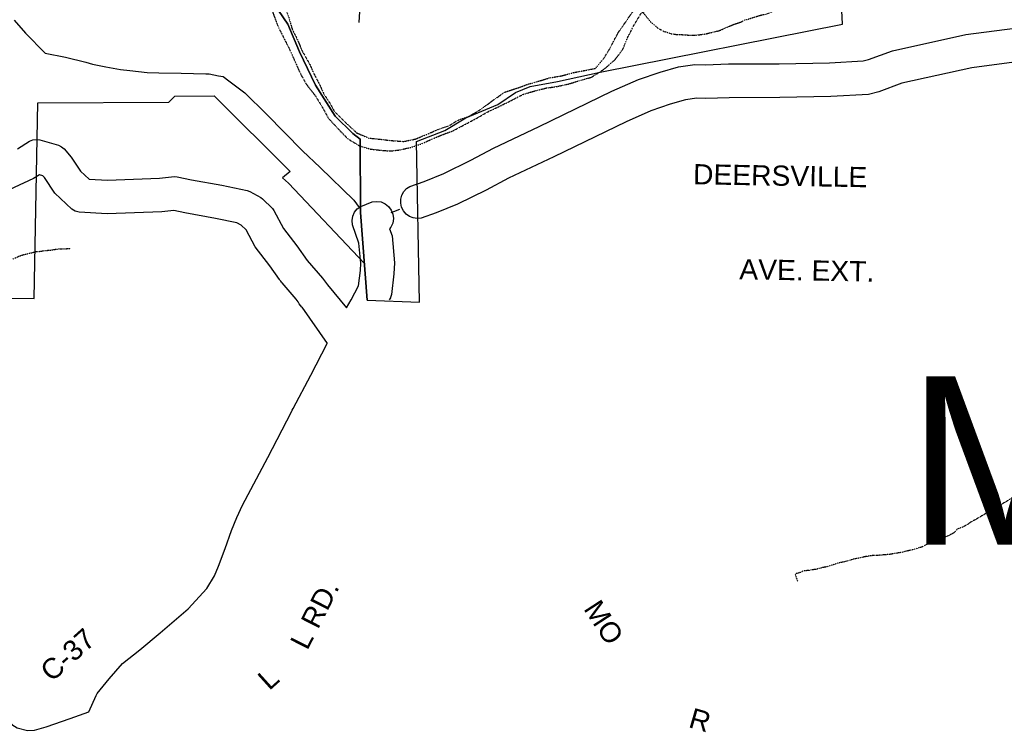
# Model space of a CAD drawing. Header units: feet. Extents: x -1605449 to -1594075, y -1717250 to -1708479.
# Tile 77 of 97: x -1595922 to -1595434, y -1717250 to -1716897. Entities that reach past the tile are written whole.
import ezdxf
from ezdxf.enums import TextEntityAlignment as Align

# ---------------------------------------------------------------- set-up
doc = ezdxf.new("R2010")
doc.units = ezdxf.units.FT
doc.header["$MEASUREMENT"] = 0
doc.linetypes.add('stream', pattern=[1.4, 0.7, -0.1, 0.1, -0.1, 0.1, -0.1, 0.1, -0.1])
for name, color, linetype in [('COUNTY-RD', 7, 'Continuous'), ('CR-TEXT', 7, 'Continuous'), ('HTEXT', 3, 'Continuous'), ('INCORPORATED', 4, 'Continuous'), ('STREET-RURAL', 14, 'Continuous'), ('STREET-URBAN', 15, 'Continuous'), ('TWP-RD', 6, 'Continuous'), ('WATERWAY', 14, 'stream')]:
    doc.layers.add(name, color=color, linetype=linetype)
doc.styles.add('ARIAL', font='arial.ttf')

msp = doc.modelspace()

# ---------------------------------------------------------------- linework, layer by layer
at = {"layer": 'COUNTY-RD'}
for points in [[(-1595427.15, -1716918.14), (-1595450.56, -1716921.23), (-1595485.16, -1716928.84), (-1595496.62, -1716933.05), (-1595501.65, -1716934.41), (-1595520.35, -1716935.44), (-1595545.61, -1716935.99), (-1595570.59, -1716936.02), (-1595582.22, -1716936.45), (-1595586.67, -1716936.33), (-1595592.24, -1716937.06), (-1595599.78, -1716939.24), (-1595609.4, -1716942.48), (-1595621.55, -1716947.89), (-1595657.39, -1716965.36), (-1595679.7, -1716975.84), (-1595690.77, -1716981.74), (-1595704.97, -1716988.74), (-1595715.57, -1716993.01), (-1595722.94, -1716995.63), (-1595724.95, -1716995.83), (-1595726.95, -1716995.55), (-1595728.83, -1716994.79), (-1595730.47, -1716993.61), (-1595731.78, -1716992.07), (-1595732.69, -1716990.26), (-1595733.13, -1716988.28), (-1595733.09, -1716986.26), (-1595732.56, -1716984.3), (-1595731.59, -1716982.53), (-1595730.21, -1716981.04), (-1595728.52, -1716979.93), (-1595721.48, -1716977.42), (-1595711.78, -1716973.51), (-1595698.38, -1716966.91), (-1595687.17, -1716960.93), (-1595664.58, -1716950.32), (-1595628.59, -1716932.77), (-1595615.46, -1716926.94), (-1595604.76, -1716923.33), (-1595595.65, -1716920.7), (-1595587.54, -1716919.64), (-1595582.31, -1716919.78), (-1595570.91, -1716919.35), (-1595545.8, -1716919.32), (-1595520.99, -1716918.79), (-1595504.31, -1716917.86), (-1595501.68, -1716917.15), (-1595489.84, -1716912.81), (-1595453.45, -1716904.8), (-1595429.33, -1716901.61)], [(-1595759.85, -1717040.07), (-1595757.62, -1717036.01), (-1595753.95, -1717029.2), (-1595753.07, -1717021.62), (-1595752.83, -1717017.97), (-1595753.76, -1717008), (-1595757.01, -1716998.98), (-1595757.21, -1716996.83), (-1595756.84, -1716994.71), (-1595755.96, -1716992.75), (-1595754.6, -1716991.07), (-1595752.86, -1716989.8), (-1595747.16, -1716987.56), (-1595744.98, -1716987.32), (-1595742.81, -1716987.64), (-1595740.8, -1716988.52), (-1595739.08, -1716989.89), (-1595737.78, -1716991.65), (-1595736.97, -1716993.7), (-1595736.73, -1716995.88), (-1595737.06, -1716998.05), (-1595737.93, -1717000.06), (-1595738.6, -1717000.9), (-1595737.36, -1717004.33), (-1595736.11, -1717017.74), (-1595736.46, -1717023.13), (-1595737.67, -1717033.48), (-1595738.14, -1717034.98), (-1595738.22, -1717035.13), (-1595738.22, -1717035.14), (-1595738.75, -1717036.12)], [(-1595887.4, -1717240.02), (-1595883.82, -1717231.87), (-1595883.24, -1717230.92), (-1595877.35, -1717223.66), (-1595870.79, -1717216.05), (-1595862.13, -1717209.21), (-1595852.16, -1717200.89), (-1595838.31, -1717188.93), (-1595829.09, -1717178.93), (-1595825.25, -1717172.63), (-1595823.24, -1717167.79), (-1595819.9, -1717159.12), (-1595816.77, -1717150.17), (-1595814.17, -1717143.76), (-1595811.36, -1717137.66), (-1595798.78, -1717114.16), (-1595787.17, -1717091.53), (-1595787.16, -1717091.48), (-1595786.75, -1717090.71), (-1595786.31, -1717089.85), (-1595786.27, -1717089.8), (-1595777.58, -1717073.38), (-1595769.43, -1717057.61)]]:
    msp.add_lwpolyline(points, dxfattribs=at)
at = {"layer": 'INCORPORATED', "flags": 128}
for points in [[(-1595795.99, -1716889.31), (-1595788.95, -1716899.64), (-1595783.24, -1716913.31), (-1595775.35, -1716929.82), (-1595765.46, -1716945.15), (-1595756.77, -1716953.8), (-1595753.24, -1716956.55), (-1595753.24, -1716956.55), (-1595753.04, -1716992.81), (-1595749.75, -1717036.27), (-1595749.75, -1717036.27), (-1595723.78, -1717037.2), (-1595725.38, -1716957.75), (-1595725.38, -1716957.75), (-1595711.31, -1716952.31), (-1595700.92, -1716945.94), (-1595685.04, -1716939.47), (-1595676.31, -1716933.46), (-1595669.03, -1716930.49), (-1595655.57, -1716928.07), (-1595634.49, -1716923.34), (-1595514.58, -1716899.59), (-1595514.58, -1716899.59), (-1595517.23, -1716845.04)], [(-1595749.75, -1717036.27), (-1595749.75, -1717036.27), (-1595753.04, -1716992.81), (-1595753.24, -1716956.55), (-1595753.24, -1716956.55), (-1595756.77, -1716953.8), (-1595765.46, -1716945.15), (-1595775.35, -1716929.82), (-1595783.24, -1716913.31), (-1595788.95, -1716899.64), (-1595795.99, -1716889.31)], [(-1596038.15, -1717035.28), (-1595914.46, -1717035.44), (-1595912.62, -1716938.55), (-1595847.77, -1716938.31), (-1595844.82, -1716935.25), (-1595825.34, -1716935.09), (-1595787.81, -1716972.48), (-1595791.56, -1716975.69), (-1595788.62, -1716978.36), (-1595788.62, -1716978.36), (-1595751.14, -1717017.85), (-1595751.14, -1717017.85)]]:
    msp.add_lwpolyline(points, dxfattribs=at)
at = {"layer": 'STREET-RURAL'}
for points in [[(-1595753.69, -1716898.77), (-1595752.44, -1716879.51), (-1595752.07, -1716863.68), (-1595750.76, -1716849.42), (-1595750.27, -1716838.71)], [(-1595737.78, -1716992.83), (-1595736.56, -1716992.36), (-1595733.59, -1716991.12)]]:
    msp.add_lwpolyline(points, dxfattribs=at)
at = {"layer": 'STREET-URBAN'}
msp.add_lwpolyline([(-1595924.39, -1716897.6), (-1595918.7, -1716904.15), (-1595908.96, -1716914.06), (-1595898.88, -1716915.93), (-1595888.98, -1716918.46), (-1595885.54, -1716919.4), (-1595879.07, -1716920.7), (-1595871.71, -1716922.15), (-1595867.12, -1716922.63), (-1595858.52, -1716923.51), (-1595852.71, -1716923.68), (-1595841.67, -1716923.88), (-1595829.54, -1716924.14), (-1595827.89, -1716924.18), (-1595823.19, -1716925.14), (-1595820.96, -1716925.59), (-1595818.1, -1716927.72), (-1595810.26, -1716933.69), (-1595799.57, -1716944.14), (-1595781.64, -1716962.33), (-1595772.99, -1716970.52), (-1595756.26, -1716986.66), (-1595753.6, -1716990.41)], dxfattribs=at)
at = {"layer": 'TWP-RD'}
for p, q in [((-1595769.28, -1717028.67), (-1595759.85, -1717040.07)), ((-1595782.02, -1717039.76), (-1595769.43, -1717057.61))]:
    msp.add_line(p, q, dxfattribs=at)
for points in [[(-1595922.79, -1716961.28), (-1595916.76, -1716957.54), (-1595915.11, -1716956.95), (-1595913.37, -1716956.72), (-1595911.61, -1716956.85), (-1595902.35, -1716959.57), (-1595900.93, -1716960.31), (-1595899.67, -1716961.31), (-1595896.13, -1716965.45), (-1595891.48, -1716972.38), (-1595887.31, -1716976.3), (-1595878.21, -1716976.83), (-1595852.51, -1716975.81), (-1595845.11, -1716975.04), (-1595843.79, -1716975.12), (-1595836.6, -1716976.68), (-1595821.61, -1716979.39), (-1595809, -1716981.95), (-1595807.77, -1716982.41), (-1595802.36, -1716985.47), (-1595801.48, -1716986.13), (-1595796.61, -1716990.93), (-1595795.86, -1716991.93), (-1595791.14, -1717000.7), (-1595784.54, -1717009.26), (-1595779.35, -1717016.55), (-1595771.73, -1717025.31), (-1595769.28, -1717028.67)], [(-1595792.9, -1717026.37), (-1595793.08, -1717026), (-1595797.94, -1717019.19), (-1595805.17, -1717009.8), (-1595809.65, -1717001.49), (-1595812.01, -1716999.16), (-1595814.26, -1716997.88), (-1595824.75, -1716995.75), (-1595839.85, -1716993.02), (-1595845.38, -1716991.83), (-1595851.32, -1716992.44), (-1595878.36, -1716993.52), (-1595892.27, -1716992.7), (-1595894.13, -1716992.15), (-1595895.81, -1716991.18), (-1595904.27, -1716983.24), (-1595909.43, -1716975.54), (-1595910.2, -1716974.64), (-1595911.9, -1716974.14), (-1595914.85, -1716975.96), (-1595943.73, -1716989.44)], [(-1595782.02, -1717039.76), (-1595783.39, -1717038.04), (-1595783.84, -1717036.99), (-1595784.78, -1717035.7), (-1595791.83, -1717027.6), (-1595792.14, -1717027.32), (-1595792.45, -1717026.89)], [(-1596034.27, -1717087.47), (-1596034.27, -1717101.33), (-1596033.57, -1717106.99), (-1596032.34, -1717110.18), (-1596027.93, -1717115.75), (-1596021.62, -1717122.6), (-1596016.46, -1717128.01), (-1596016.46, -1717128.01), (-1596008.21, -1717136.65), (-1595986.41, -1717162.15), (-1595966.84, -1717186.49), (-1595949.43, -1717213.19), (-1595932.62, -1717237.59), (-1595925.51, -1717246.3), (-1595922.81, -1717247.9), (-1595917.82, -1717249.13), (-1595914.34, -1717249.1), (-1595908.52, -1717247.43), (-1595896.73, -1717243.22), (-1595887.4, -1717240.02), (-1595887.4, -1717240.02)]]:
    msp.add_lwpolyline(points, dxfattribs=at)
at = {"layer": 'TWP-RD', "color": 8, "linetype": 'Continuous'}
msp.add_lwpolyline([(-1595792.45, -1717026.89), (-1595792.9, -1717026.37)], dxfattribs=at)
at = {"layer": 'WATERWAY', "ltscale": 0.5, "flags": 128}
for points in [[(-1595799.24, -1716889.12), (-1595797.56, -1716890.61), (-1595795.52, -1716896.27), (-1595793.31, -1716901.92), (-1595790.43, -1716907.41), (-1595787.72, -1716912.9), (-1595785.35, -1716918.22), (-1595782.63, -1716924.37), (-1595779.59, -1716929.69), (-1595775.05, -1716935.49), (-1595771.84, -1716940.81), (-1595768.97, -1716946.13), (-1595763.93, -1716951.6), (-1595759.23, -1716956.4), (-1595753.54, -1716959.86), (-1595748.04, -1716961.48), (-1595742.37, -1716962.1), (-1595738.05, -1716962.4), (-1595733.72, -1716961.87), (-1595728.24, -1716960.66), (-1595722.61, -1716958.78), (-1595717.8, -1716956.56), (-1595713.32, -1716954.69), (-1595707.35, -1716952.47), (-1595702.22, -1716949.76), (-1595696.09, -1716946.54), (-1595690.29, -1716943.16), (-1595684.16, -1716940.27), (-1595678.03, -1716937.21), (-1595672.4, -1716934.33), (-1595666.59, -1716932.61), (-1595661.11, -1716931.24), (-1595655.96, -1716930.52), (-1595650.31, -1716929.31), (-1595644.17, -1716927.43), (-1595638.69, -1716925.88), (-1595632.57, -1716921.99), (-1595626.96, -1716917.1), (-1595623.17, -1716911.9), (-1595620.73, -1716906.04), (-1595617.62, -1716900), (-1595614.17, -1716894.3), (-1595608.88, -1716890.58), (-1595603.08, -1716888.37), (-1595597.6, -1716886.82), (-1595592.28, -1716885.78), (-1595586.31, -1716883.73), (-1595581.18, -1716881.35), (-1595575.72, -1716877.46), (-1595570.27, -1716872.75), (-1595567.66, -1716866.72), (-1595566.54, -1716861.03), (-1595566.08, -1716856.85), (-1595565.63, -1716851.34), (-1595565.34, -1716846), (-1595565.05, -1716840.32), (-1595565.42, -1716836.15), (-1595566.97, -1716830.82), (-1595570.01, -1716825.67), (-1595572.89, -1716819.85), (-1595574.93, -1716814.7), (-1595577.47, -1716809.71), (-1595579.5, -1716805.38), (-1595581.71, -1716800.39), (-1595584.25, -1716795.24), (-1595586.11, -1716790.92), (-1595588.82, -1716785.43), (-1595591.87, -1716779.28), (-1595595.25, -1716773.63), (-1595597.95, -1716768.48), (-1595603.34, -1716761.68)], [(-1595840.12, -1716875.43), (-1595834.32, -1716873.04), (-1595829.68, -1716871.17), (-1595824.21, -1716868.96), (-1595818.07, -1716866.24), (-1595811.91, -1716867.52), (-1595806.55, -1716870.65), (-1595801.36, -1716874.61), (-1595796.83, -1716879.58), (-1595793.62, -1716885.07), (-1595790.92, -1716889.39), (-1595788.53, -1716896.21), (-1595786.82, -1716902.04), (-1595784.11, -1716907.52), (-1595781.9, -1716912.85), (-1595778.35, -1716919), (-1595776.49, -1716923.32), (-1595773.44, -1716929.14), (-1595771.07, -1716934.29), (-1595768.2, -1716938.61), (-1595765.83, -1716942.93), (-1595760.13, -1716948.56), (-1595754.76, -1716953.52), (-1595748.92, -1716955.98), (-1595743.25, -1716956.6), (-1595737.92, -1716957.23), (-1595731.6, -1716957.68), (-1595725.78, -1716956.46), (-1595719.98, -1716954.08), (-1595714.51, -1716951.7), (-1595709.04, -1716949.82), (-1595704.73, -1716947.11), (-1595699.26, -1716945.23), (-1595693.3, -1716941.68), (-1595687.84, -1716937.63), (-1595681.56, -1716933.24), (-1595674.86, -1716931.07), (-1595670.17, -1716929.36), (-1595663.97, -1716927.59), (-1595659.49, -1716926.21), (-1595653.34, -1716925.16), (-1595647.7, -1716923.61), (-1595636.74, -1716921.52), (-1595632.45, -1716916.31), (-1595629.66, -1716911.78), (-1595627.54, -1716907.59), (-1595625.24, -1716903.4), (-1595621.3, -1716897.86), (-1595618.51, -1716893.67), (-1595613.38, -1716889.95), (-1595607.93, -1716885.57), (-1595601.96, -1716883.18)], [(-1595613.32, -1716893.7), (-1595609.19, -1716898.81), (-1595608.01, -1716899.8), (-1595606.99, -1716900.62), (-1595605.81, -1716901.61), (-1595604.3, -1716902.43), (-1595602.78, -1716903.24), (-1595601.11, -1716903.72), (-1595599.26, -1716904.37), (-1595596.92, -1716904.67), (-1595594.24, -1716904.8), (-1595591.9, -1716904.94), (-1595590.23, -1716905.09), (-1595588.73, -1716905.07), (-1595587.06, -1716905.05), (-1595585.23, -1716904.85), (-1595582.39, -1716904.48), (-1595580.23, -1716903.96), (-1595578.07, -1716903.43), (-1595576.4, -1716903.07), (-1595574.74, -1716902.55), (-1595573.25, -1716901.86), (-1595571.59, -1716901.17), (-1595569.76, -1716900.31), (-1595567.93, -1716899.62), (-1595566.27, -1716899.09), (-1595564.78, -1716898.57), (-1595563.28, -1716897.72), (-1595560.79, -1716897.02), (-1595558.8, -1716896.32), (-1595556.97, -1716895.8), (-1595555.3, -1716895.28), (-1595553.64, -1716894.92), (-1595552.64, -1716894.74), (-1595551.48, -1716894.39), (-1595550.48, -1716893.88), (-1595548.82, -1716893.19), (-1595546.99, -1716892.5), (-1595545.17, -1716891.64), (-1595543.18, -1716890.77), (-1595541.53, -1716889.42), (-1595536.05, -1716887.17), (-1595535.73, -1716886.17), (-1595534.07, -1716884.98), (-1595532.75, -1716884.29), (-1595531.43, -1716883.1), (-1595530.44, -1716882.09), (-1595529.28, -1716881.24), (-1595528.29, -1716880.39), (-1595526.98, -1716879.2), (-1595525.65, -1716878.35), (-1595524.49, -1716877.67), (-1595523.33, -1716876.98), (-1595521.5, -1716876.46), (-1595519.67, -1716876.27), (-1595517.66, -1716876.41), (-1595515.66, -1716876.38), (-1595513.65, -1716876.52), (-1595511.07, -1716876.65)], [(-1596034.26, -1717047.43), (-1596033.08, -1717047.68), (-1596031.4, -1717047.99), (-1596029.39, -1717048.46), (-1596026.38, -1717048.93), (-1596024.03, -1717049.56), (-1596021.52, -1717049.86), (-1596019.52, -1717050.01), (-1596017.51, -1717050.15), (-1596015.34, -1717049.95), (-1596013.18, -1717049.59), (-1596010.85, -1717049.06), (-1596008.52, -1717048.53), (-1596006.19, -1717047.83), (-1596004.35, -1717047.64), (-1596002.69, -1717047.28), (-1596001.36, -1717046.93), (-1595999.03, -1717046.57), (-1595996.86, -1717046.2), (-1595994.86, -1717045.68), (-1595992.54, -1717044.81), (-1595990.05, -1717043.78), (-1595987.23, -1717042.4), (-1595984.24, -1717041.03), (-1595981.26, -1717039.65), (-1595978.43, -1717038.61), (-1595975.94, -1717037.41), (-1595972.62, -1717036.37), (-1595969.8, -1717035.16), (-1595966.98, -1717033.79), (-1595963.99, -1717032.58), (-1595961, -1717031.54), (-1595957.84, -1717030.49), (-1595955.18, -1717029.62), (-1595952.85, -1717028.92), (-1595950.86, -1717028.4), (-1595948.86, -1717027.87), (-1595947.2, -1717027.35), (-1595945.04, -1717026.32), (-1595940.4, -1717023.92), (-1595938.74, -1717023.06), (-1595936.75, -1717022.2), (-1595934.59, -1717021.17), (-1595932.6, -1717020.14), (-1595930.62, -1717018.94), (-1595929.13, -1717018.09), (-1595927.8, -1717017.4), (-1595926.31, -1717016.22), (-1595923.82, -1717015.35), (-1595922, -1717014.49), (-1595920, -1717013.79), (-1595917.84, -1717013.26), (-1595915.68, -1717012.74), (-1595913.51, -1717012.21), (-1595911.18, -1717012.01), (-1595908.84, -1717011.64), (-1595906.34, -1717011.45), (-1595904.18, -1717011.08), (-1595902.18, -1717010.89), (-1595900.17, -1717010.86), (-1595899.17, -1717010.85), (-1595898, -1717010.67), (-1595898, -1717010.67), (-1595896.67, -1717010.65), (-1595896.33, -1717010.65)], [(-1595274.72, -1717014.88), (-1595280.78, -1717025.93), (-1595281.75, -1717028.61), (-1595283.22, -1717031.14), (-1595284.52, -1717033.49), (-1595285.66, -1717035.68), (-1595286.48, -1717036.86), (-1595286.79, -1717037.87), (-1595287.12, -1717038.71), (-1595288.1, -1717040.06), (-1595289.09, -1717041.07), (-1595290.74, -1717042.26), (-1595292.4, -1717042.95), (-1595294.38, -1717044.65), (-1595297.37, -1717046.03), (-1595299.69, -1717046.89), (-1595300.68, -1717047.91), (-1595303.66, -1717050.12), (-1595305.97, -1717051.65), (-1595307.79, -1717052.85), (-1595309.28, -1717054.03), (-1595310.93, -1717055.06), (-1595312.09, -1717056.08), (-1595313.91, -1717057.44), (-1595315.89, -1717058.63), (-1595318.05, -1717059.83), (-1595320.36, -1717061.2), (-1595322.85, -1717062.73), (-1595325.66, -1717064.44), (-1595328.48, -1717065.65), (-1595330.13, -1717067.17), (-1595331.95, -1717068.53), (-1595333.93, -1717070.06), (-1595335.59, -1717070.92), (-1595342.85, -1717077.36), (-1595349.15, -1717080.29), (-1595354.64, -1717081.86), (-1595358.46, -1717083.41), (-1595359.95, -1717084.1), (-1595360.94, -1717084.95), (-1595362.09, -1717086.13), (-1595363.42, -1717087.15), (-1595364.41, -1717087.84), (-1595365.4, -1717088.68), (-1595366.72, -1717089.37), (-1595368.21, -1717090.56), (-1595370.2, -1717091.92), (-1595372.84, -1717093.79), (-1595375.33, -1717094.83), (-1595376.49, -1717095.68), (-1595378.6, -1717099.72), (-1595385.07, -1717102.98), (-1595388.72, -1717104.53), (-1595389.55, -1717104.71), (-1595391.38, -1717105.73), (-1595393.03, -1717106.59), (-1595395.19, -1717107.62), (-1595397.51, -1717108.99), (-1595399.98, -1717111.19), (-1595403.63, -1717113.08), (-1595405.94, -1717114.78), (-1595408.09, -1717116.31), (-1595410.07, -1717117.84), (-1595411.89, -1717119.2), (-1595413.55, -1717120.22), (-1595414.87, -1717121.07), (-1595416.52, -1717122.43), (-1595418.83, -1717124.64), (-1595421.48, -1717126.01), (-1595423.3, -1717127.37), (-1595425.28, -1717129.23), (-1595430.39, -1717133.81), (-1595432.87, -1717135.51), (-1595435.19, -1717136.88), (-1595437.67, -1717138.25), (-1595439.83, -1717139.61), (-1595441.98, -1717140.81), (-1595443.97, -1717142.01), (-1595446.28, -1717143.37), (-1595448.27, -1717144.57), (-1595450.59, -1717145.77), (-1595452.74, -1717147.3), (-1595455.06, -1717148.5), (-1595456.89, -1717149.19), (-1595457.72, -1717149.54), (-1595459.2, -1717151.23), (-1595462.02, -1717152.77), (-1595465.18, -1717153.81), (-1595467.5, -1717154.84), (-1595469.49, -1717155.54), (-1595471.15, -1717156.23), (-1595473.31, -1717157.43), (-1595475.3, -1717158.45), (-1595477.46, -1717158.98), (-1595478.79, -1717159.5), (-1595480.29, -1717159.86), (-1595482.62, -1717160.39), (-1595485.45, -1717161.09), (-1595487.78, -1717161.46), (-1595488.94, -1717161.64), (-1595490.78, -1717162), (-1595490.78, -1717162), (-1595492.94, -1717162.19), (-1595495.28, -1717162.39), (-1595497.28, -1717162.58), (-1595499.12, -1717162.6), (-1595501.12, -1717162.8), (-1595503.12, -1717163.16), (-1595504.95, -1717163.52), (-1595507.11, -1717164.05), (-1595509.11, -1717164.41), (-1595511.94, -1717165.28), (-1595514.76, -1717165.98), (-1595516.76, -1717166.34), (-1595518.76, -1717167.04), (-1595521.75, -1717168.08), (-1595524.58, -1717168.62), (-1595525.74, -1717168.97), (-1595527.74, -1717169.49), (-1595529.57, -1717169.68), (-1595531.57, -1717170.04), (-1595533.91, -1717170.24), (-1595535.24, -1717170.93), (-1595536.9, -1717171.45), (-1595537.73, -1717171.46), (-1595537.9, -1717171.63), (-1595537.89, -1717171.8), (-1595537.36, -1717173.79), (-1595536.68, -1717175.29)]]:
    msp.add_lwpolyline(points, dxfattribs=at)

# ---------------------------------------------------------------- texts
at = {"layer": 'CR-TEXT', "style": 'ARIAL'}
for s, rotation, p in [('DEERSVILLE', 359, (-1595588.58, -1716981.86)), ('AVE. EXT.', 359, (-1595565.7, -1717028.89)), ('L RD.', 63, (-1595776.67, -1717211.26)), ('MO', 303, (-1595645.41, -1717190.58)), ('C-37', 42, (-1595903.76, -1717227.78)), ('L', 42, (-1595796.16, -1717231.96)), ('R', 344, (-1595592.03, -1717250.32))]:
    msp.add_text(s, height=10, rotation=rotation, dxfattribs=at).set_placement(p, align=Align.BOTTOM_LEFT)
at = {"layer": 'HTEXT', "style": 'ARIAL'}
msp.add_text('M I  L L', height=83.333, dxfattribs=at).set_placement((-1595288.55, -1717115.61), align=Align.MIDDLE_CENTER)

doc.saveas('drawing.dxf')
